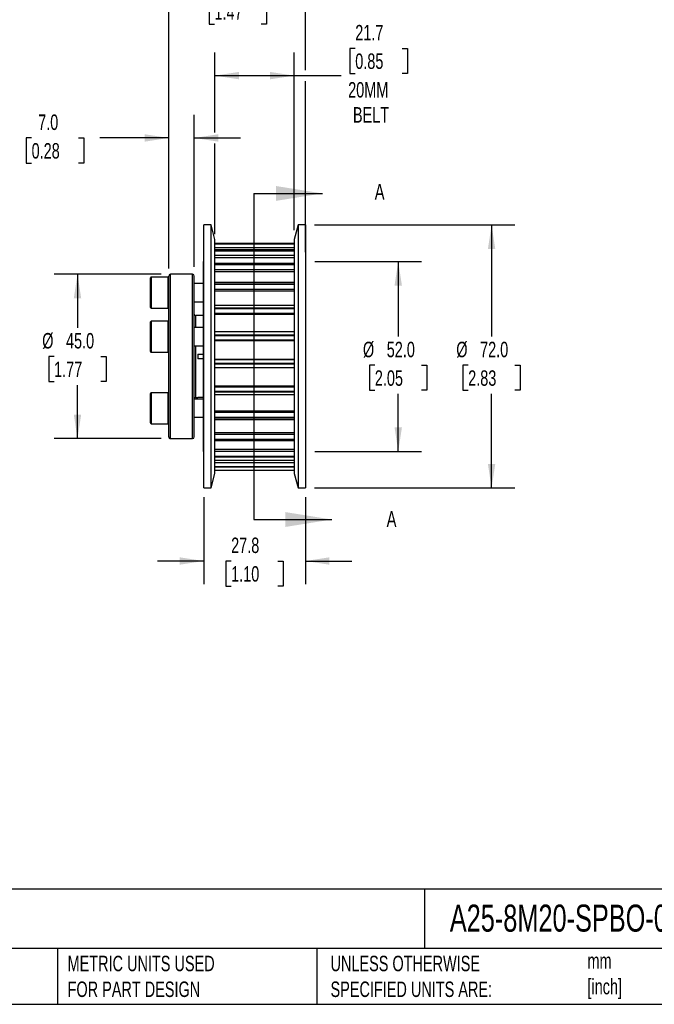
# Model space of a CAD drawing. Header units: millimetres. Extents: x 13 to 546, y 13 to 419.
# Tile 2 of 4: x 201 to 374, y 13 to 282. Entities that reach past the tile are written whole.
import ezdxf

# ---------------------------------------------------------------- set-up
doc = ezdxf.new("R2010")
doc.units = ezdxf.units.MM
doc.header["$LTSCALE"] = 2
doc.linetypes.add('SLD-Solid', pattern=[0])
doc.layers.add('DIMENSIONS', color=140, linetype='SLD-Solid', lineweight=25)
doc.layers.add('TEXT', color=140, linetype='SLD-Solid', lineweight=25)
doc.styles.add('SLDTEXTSTYLE0', font='TXT', dxfattribs={"width": 0.7})
doc.dimstyles.new('SLDDIMSTYLE3', dxfattribs={"dimtxt": 4.316015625, "dimasz": 6.603999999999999, "dimexe": 0, "dimexo": 0.0625, "dimgap": 1.07900390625, "dimtad": 0, "dimtih": 1, "dimtoh": 1, "dimdec": 1, "dimrnd": 1e-09, "dimzin": 4, "dimdsep": 46, "dimtxsty": 'SLDTEXTSTYLE0', "dimsah": 1, "dimcen": 0.09, "dimadec": 0, "dimazin": 1, "dimtfac": 1, "dimtdec": 1, "dimtofl": 0, "dimtmove": 0, "dimatfit": 3, "dimfxl": 0, "dimfrac": 2, "dimtolj": 1, "dimtzin": 12, "dimarcsym": 0})
doc.dimstyles.new('SLDDIMSTYLE4', dxfattribs={"dimtxt": 4.316015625, "dimasz": 6.603999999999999, "dimexe": 0, "dimexo": 0.0625, "dimgap": 1.07900390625, "dimtad": 0, "dimtih": 1, "dimtoh": 1, "dimdec": 1, "dimrnd": 1e-09, "dimzin": 12, "dimdsep": 46, "dimtxsty": 'SLDTEXTSTYLE0', "dimsah": 1, "dimcen": 0.09, "dimadec": 0, "dimazin": 3, "dimtfac": 1, "dimtdec": 1, "dimtofl": 0, "dimtmove": 0, "dimatfit": 3, "dimfxl": 0, "dimfrac": 2, "dimtolj": 1, "dimtzin": 12, "dimarcsym": 0})
doc.dimstyles.new('SLDDIMSTYLE5', dxfattribs={"dimtxt": 4.316015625, "dimasz": 6.603999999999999, "dimexe": 0, "dimexo": 0.0625, "dimgap": 1.07900390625, "dimtad": 0, "dimtih": 1, "dimtoh": 1, "dimdec": 1, "dimrnd": 1e-09, "dimzin": 12, "dimdsep": 46, "dimtxsty": 'SLDTEXTSTYLE0', "dimsah": 1, "dimcen": 0.09, "dimadec": 0, "dimazin": 3, "dimtfac": 1, "dimtdec": 1, "dimtmove": 0, "dimatfit": 0, "dimfxl": 0, "dimfrac": 2, "dimtolj": 1, "dimtzin": 12, "dimarcsym": 0})
doc.dimstyles.new('SLDDIMSTYLE6', dxfattribs={"dimtxt": 4.316015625, "dimasz": 6.603999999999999, "dimexe": 0, "dimexo": 0.0625, "dimgap": 1.07900390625, "dimtad": 0, "dimtih": 1, "dimtoh": 1, "dimdec": 1, "dimrnd": 1e-09, "dimzin": 4, "dimdsep": 46, "dimtxsty": 'SLDTEXTSTYLE0', "dimsah": 1, "dimcen": 0.09, "dimadec": 0, "dimazin": 1, "dimtfac": 1, "dimtdec": 1, "dimtmove": 0, "dimatfit": 0, "dimfxl": 0, "dimfrac": 2, "dimtolj": 1, "dimtzin": 12, "dimarcsym": 0})

# ---------------------------------------------------------------- blocks, each defined once
blk = doc.blocks.new('_D_3')
at = {"layer": 'DIMENSIONS'}
for p, q in [((281.3822326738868, 226.0721269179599), (336.2108398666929, 226.0721269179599)), ((329.8608398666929, 226.0721269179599), (329.8608398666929, 195.5051611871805)), ((323.4481228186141, 187.6793735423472), (321.9987942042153, 187.6793735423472)), ((321.9987942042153, 187.6793735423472), (321.9987942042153, 180.8198055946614)), ((336.2735559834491, 187.6793735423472), (337.722884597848, 187.6793735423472)), ((337.722884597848, 187.6793735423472), (337.722884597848, 180.8198055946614)), ((321.9987942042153, 180.8198055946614), (323.4481228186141, 180.8198055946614)), ((337.722884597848, 180.8198055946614), (336.2735559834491, 180.8198055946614)), ((329.8608398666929, 154.0721269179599), (329.8608398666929, 179.8535868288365)), ((281.3822326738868, 154.0721269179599), (336.2108398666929, 154.0721269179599))]:
    blk.add_line(p, q, dxfattribs=at)
for points in [[(329.8608398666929, 226.0721269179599), (328.8448398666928, 219.4681269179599), (330.8768398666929, 219.4681269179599)], [(329.8608398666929, 154.0721269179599), (330.8768398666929, 160.6761269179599), (328.8448398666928, 160.6761269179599)]]:
    blk.add_solid(points, dxfattribs=at)
at = {"layer": 'DIMENSIONS', "char_height": 4.233333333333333, "attachment_point": 1, "style": 'SLDTEXTSTYLE0'}
for s, insert in [('%%c', (320.1898288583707, 194.1026462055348)), ('72.0', (326.7064181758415, 194.1026462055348)), ('2.83', (323.4481228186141, 186.2768590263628))]:
    blk.add_mtext(s, dxfattribs=dict(at, insert=insert))
blk = doc.blocks.new('_D_4')
at = {"layer": 'DIMENSIONS'}
for p, q in [((281.4604359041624, 216.0721269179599), (310.6383783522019, 216.0721269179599)), ((304.2883783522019, 216.0721269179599), (304.2883783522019, 195.5051611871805)), ((297.8756613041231, 187.6793735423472), (296.4263326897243, 187.6793735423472)), ((296.4263326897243, 187.6793735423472), (296.4263326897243, 180.8198055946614)), ((310.7010944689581, 187.6793735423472), (312.1504230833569, 187.6793735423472)), ((312.1504230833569, 187.6793735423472), (312.1504230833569, 180.8198055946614)), ((296.4263326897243, 180.8198055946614), (297.8756613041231, 180.8198055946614)), ((312.1504230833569, 180.8198055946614), (310.7010944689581, 180.8198055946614)), ((304.2883783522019, 164.0721269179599), (304.2883783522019, 179.8535868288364)), ((281.4604359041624, 164.0721269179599), (310.6383783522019, 164.0721269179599))]:
    blk.add_line(p, q, dxfattribs=at)
for points in [[(304.2883783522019, 216.0721269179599), (303.2723783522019, 209.4681269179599), (305.3043783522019, 209.4681269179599)], [(304.2883783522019, 164.0721269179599), (305.3043783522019, 170.6761269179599), (303.2723783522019, 170.6761269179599)]]:
    blk.add_solid(points, dxfattribs=at)
at = {"layer": 'DIMENSIONS', "char_height": 4.233333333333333, "attachment_point": 1, "style": 'SLDTEXTSTYLE0'}
for s, insert in [('%%c', (294.6173673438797, 194.1026462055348)), ('52.0', (301.1339566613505, 194.1026462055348)), ('2.05', (297.8756613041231, 186.2768590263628))]:
    blk.add_mtext(s, dxfattribs=dict(at, insert=insert))
blk = doc.blocks.new('_D_5')
at = {"layer": 'DIMENSIONS'}
for p, q in [((254.0704359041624, 251.4267100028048), (254.0704359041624, 273.3188464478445)), ((275.7704359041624, 224.6121269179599), (275.7704359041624, 273.3188464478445)), ((292.5077188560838, 274.4359761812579), (291.0583902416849, 274.4359761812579)), ((291.0583902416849, 274.4359761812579), (291.0583902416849, 267.5764082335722)), ((305.3331520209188, 274.4359761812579), (306.7824806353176, 274.4359761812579)), ((306.7824806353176, 274.4359761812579), (306.7824806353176, 267.5764082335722)), ((254.0704359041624, 266.9688464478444), (275.7704359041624, 266.9688464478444)), ((275.7704359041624, 266.9688464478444), (288.6420421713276, 266.9688464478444)), ((291.0583902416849, 267.5764082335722), (292.5077188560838, 267.5764082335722)), ((306.7824806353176, 267.5764082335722), (305.3331520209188, 267.5764082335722)), ((254.0704359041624, 223.530140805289), (254.0704359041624, 248.3787100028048))]:
    blk.add_line(p, q, dxfattribs=at)
for points in [[(254.0704359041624, 266.9688464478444), (260.6744359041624, 265.9528464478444), (260.6744359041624, 267.9848464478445)], [(275.7704359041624, 266.9688464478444), (269.1664359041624, 267.9848464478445), (269.1664359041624, 265.9528464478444)]]:
    blk.add_solid(points, dxfattribs=at)
at = {"layer": 'DIMENSIONS', "char_height": 4.233333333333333, "attachment_point": 1, "style": 'SLDTEXTSTYLE0'}
for s, insert in [('21.7', (292.5077193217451, 280.8592488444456)), ('0.85', (292.5077188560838, 273.0334616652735)), ('20MM', (290.5713618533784, 265.2076749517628)), ('BELT', (291.8883986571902, 258.3481070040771))]:
    blk.add_mtext(s, dxfattribs=dict(at, insert=insert))
blk = doc.blocks.new('_D_6')
at = {"layer": 'DIMENSIONS'}
for p, q in [((250.998639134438, 151.5321269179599), (250.998639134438, 127.72212691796)), ((278.8422326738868, 151.5321269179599), (278.8422326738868, 127.72212691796)), ((250.998639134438, 134.07212691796), (238.298639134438, 134.07212691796)), ((258.5077190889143, 134.0721264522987), (257.0583904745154, 134.0721264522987)), ((257.0583904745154, 134.0721264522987), (257.0583904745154, 127.212558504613)), ((271.3331522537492, 134.0721264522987), (272.7824808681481, 134.0721264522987)), ((272.7824808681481, 134.0721264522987), (272.7824808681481, 127.212558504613)), ((278.8422326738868, 134.07212691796), (291.5422326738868, 134.07212691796)), ((257.0583904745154, 127.212558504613), (258.5077190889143, 127.212558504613)), ((272.7824808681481, 127.212558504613), (271.3331522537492, 127.212558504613))]:
    blk.add_line(p, q, dxfattribs=at)
for points in [[(250.998639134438, 134.07212691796), (244.394639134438, 135.08812691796), (244.394639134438, 133.05612691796)], [(278.8422326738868, 134.07212691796), (285.4462326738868, 133.05612691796), (285.4462326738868, 135.08812691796)]]:
    blk.add_solid(points, dxfattribs=at)
at = {"layer": 'DIMENSIONS', "char_height": 4.233333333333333, "attachment_point": 1, "style": 'SLDTEXTSTYLE0'}
for s, insert in [('27.8', (258.5077195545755, 140.4953991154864)), ('1.10', (258.5077190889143, 132.6696119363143))]:
    blk.add_mtext(s, dxfattribs=dict(at, insert=insert))
blk = doc.blocks.new('_D_7')
at = {"layer": 'DIMENSIONS'}
for p, q in [((239.3804359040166, 212.5721269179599), (210.0704359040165, 212.5721269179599)), ((216.4204359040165, 212.5721269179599), (216.4204359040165, 197.8979140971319)), ((210.0077188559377, 190.0721264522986), (208.5583902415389, 190.0721264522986)), ((208.5583902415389, 190.0721264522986), (208.5583902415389, 183.2125585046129)), ((222.8331520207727, 190.0721264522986), (224.2824806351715, 190.0721264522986)), ((224.2824806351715, 190.0721264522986), (224.2824806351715, 183.2125585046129)), ((208.5583902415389, 183.2125585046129), (210.0077188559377, 183.2125585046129)), ((216.4204359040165, 167.5721269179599), (216.4204359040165, 182.2463397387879)), ((224.2824806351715, 183.2125585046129), (222.8331520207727, 183.2125585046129)), ((239.3804359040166, 167.5721269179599), (210.0704359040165, 167.5721269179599))]:
    blk.add_line(p, q, dxfattribs=at)
for points in [[(216.4204359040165, 212.5721269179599), (215.4044359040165, 205.9681269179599), (217.4364359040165, 205.9681269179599)], [(216.4204359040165, 167.5721269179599), (217.4364359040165, 174.1761269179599), (215.4044359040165, 174.1761269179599)]]:
    blk.add_solid(points, dxfattribs=at)
at = {"layer": 'DIMENSIONS', "char_height": 4.233333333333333, "attachment_point": 1, "style": 'SLDTEXTSTYLE0'}
for s, insert in [('%%c', (206.7494248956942, 196.4953991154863)), ('45.0', (213.266014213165, 196.4953991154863)), ('1.77', (210.0077188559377, 188.6696119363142))]:
    blk.add_mtext(s, dxfattribs=dict(at, insert=insert))
blk = doc.blocks.new('_D_8')
at = {"layer": 'DIMENSIONS'}
for p, q in [((241.4204359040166, 214.6121269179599), (241.4204359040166, 256.2527100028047)), ((248.4204359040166, 214.6121269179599), (248.4204359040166, 256.2527100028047)), ((203.8480580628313, 249.9027095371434), (202.3987294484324, 249.9027095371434)), ((202.3987294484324, 249.9027095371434), (202.3987294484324, 243.0431415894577)), ((216.6734912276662, 249.9027095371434), (218.1228198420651, 249.9027095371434)), ((218.1228198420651, 249.9027095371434), (218.1228198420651, 243.0431415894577)), ((241.4204359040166, 249.9027100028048), (222.5225634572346, 249.9027100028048)), ((248.4204359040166, 249.9027100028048), (261.1204359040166, 249.9027100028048)), ((202.3987294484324, 243.0431415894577), (203.8480580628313, 243.0431415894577)), ((218.1228198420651, 243.0431415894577), (216.6734912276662, 243.0431415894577))]:
    blk.add_line(p, q, dxfattribs=at)
for points in [[(241.4204359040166, 249.9027100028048), (234.8164359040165, 250.9187100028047), (234.8164359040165, 248.8867100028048)], [(248.4204359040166, 249.9027100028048), (255.0244359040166, 248.8867100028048), (255.0244359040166, 250.9187100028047)]]:
    blk.add_solid(points, dxfattribs=at)
at = {"layer": 'DIMENSIONS', "char_height": 4.233333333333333, "attachment_point": 1, "style": 'SLDTEXTSTYLE0'}
for s, insert in [('7.0', (205.6433057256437, 256.3259822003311)), ('0.28', (203.8480580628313, 248.500195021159))]:
    blk.add_mtext(s, dxfattribs=dict(at, insert=insert))
blk = doc.blocks.new('_D_9')
at = {"layer": 'DIMENSIONS'}
for p, q in [((241.4204359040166, 214.6121269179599), (241.4204359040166, 294.2480961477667)), ((278.8422326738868, 268.4928464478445), (278.8422326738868, 294.2480961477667)), ((241.4204359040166, 287.8980961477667), (228.7204359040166, 287.8980961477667)), ((253.9404611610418, 287.8980956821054), (252.4911325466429, 287.8980956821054)), ((252.4911325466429, 287.8980956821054), (252.4911325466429, 281.0385277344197)), ((266.7658943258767, 287.8980956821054), (268.2152229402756, 287.8980956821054)), ((268.2152229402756, 287.8980956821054), (268.2152229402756, 281.0385277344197)), ((278.8422326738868, 287.8980961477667), (291.5422326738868, 287.8980961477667)), ((252.4911325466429, 281.0385277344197), (253.9404611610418, 281.0385277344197)), ((268.2152229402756, 281.0385277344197), (266.7658943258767, 281.0385277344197)), ((278.8422326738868, 228.6121269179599), (278.8422326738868, 265.4448464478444))]:
    blk.add_line(p, q, dxfattribs=at)
for points in [[(241.4204359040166, 287.8980961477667), (234.8164359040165, 288.9140961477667), (234.8164359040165, 286.8820961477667)], [(278.8422326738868, 287.8980961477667), (285.4462326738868, 286.8820961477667), (285.4462326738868, 288.9140961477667)]]:
    blk.add_solid(points, dxfattribs=at)
at = {"layer": 'DIMENSIONS', "char_height": 4.233333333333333, "attachment_point": 1, "style": 'SLDTEXTSTYLE0'}
for s, insert in [('37.4', (253.940461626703, 294.321368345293)), ('1.47', (253.9404611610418, 286.495581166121))]:
    blk.add_mtext(s, dxfattribs=dict(at, insert=insert))
blk = doc.blocks.new('_D_10')
at = {"layer": 'DIMENSIONS'}
for p, q in [((241.4204359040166, 214.1621269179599), (241.4204359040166, 320.4328303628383)), ((278.9204359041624, 289.4220961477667), (278.9204359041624, 320.4328303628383)), ((241.4204359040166, 314.0828303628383), (228.7204359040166, 314.0828303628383)), ((253.9404611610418, 314.082829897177), (252.4911325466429, 314.082829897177)), ((252.4911325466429, 314.082829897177), (252.4911325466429, 307.2232619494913)), ((266.7658943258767, 314.082829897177), (268.2152229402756, 314.082829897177)), ((268.2152229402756, 314.082829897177), (268.2152229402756, 307.2232619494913)), ((278.9204359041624, 314.0828303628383), (291.6204359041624, 314.0828303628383)), ((252.4911325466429, 307.2232619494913), (253.9404611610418, 307.2232619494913)), ((268.2152229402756, 307.2232619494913), (266.7658943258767, 307.2232619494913)), ((278.9204359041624, 268.4928464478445), (278.9204359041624, 286.3740961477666)), ((278.9204359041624, 218.6121269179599), (278.9204359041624, 265.4448464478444))]:
    blk.add_line(p, q, dxfattribs=at)
for points in [[(241.4204359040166, 314.0828303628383), (234.8164359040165, 315.0988303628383), (234.8164359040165, 313.0668303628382)], [(278.9204359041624, 314.0828303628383), (285.5244359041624, 313.0668303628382), (285.5244359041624, 315.0988303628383)]]:
    blk.add_solid(points, dxfattribs=at)
at = {"layer": 'DIMENSIONS', "char_height": 4.233333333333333, "attachment_point": 1, "style": 'SLDTEXTSTYLE0'}
for s, insert in [('37.5', (253.940461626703, 320.5061025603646)), ('1.48', (253.9404611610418, 312.6803153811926))]:
    blk.add_mtext(s, dxfattribs=dict(at, insert=insert))

msp = doc.modelspace()

# ---------------------------------------------------------------- linework, layer by layer
for p, q in [((252.9986391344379, 226.0721269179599), (250.9986391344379, 226.0721269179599)), ((250.9986391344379, 190.0721269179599), (250.9986391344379, 226.0721269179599)), ((254.0704359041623, 222.0721269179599), (252.9986391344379, 226.0721269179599)), ((252.9986391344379, 190.0721269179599), (252.9986391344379, 226.0721269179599)), ((276.8422326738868, 226.0721269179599), (275.7704359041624, 222.0721269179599)), ((278.8422326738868, 226.0721269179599), (276.8422326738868, 226.0721269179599)), ((276.8422326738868, 226.0721269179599), (276.8422326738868, 154.0721269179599)), ((278.8422326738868, 226.0721269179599), (278.8422326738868, 154.0721269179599)), ((254.0704359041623, 190.0721269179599), (254.0704359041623, 222.0721269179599)), ((275.7704359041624, 222.0721269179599), (275.7704359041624, 158.0721269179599)), ((275.7704359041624, 220.990140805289), (254.0704359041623, 220.990140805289)), ((254.0704359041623, 220.9824241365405), (275.7704359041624, 220.9824241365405)), ((254.0704359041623, 220.9604087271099), (275.7704359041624, 220.9604087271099)), ((254.0704359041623, 219.9293260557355), (275.7704359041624, 219.9293260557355)), ((254.0704359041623, 219.3341348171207), (275.7704359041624, 219.3341348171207)), ((275.7704359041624, 219.1330815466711), (254.0704359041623, 219.1330815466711)), ((254.0704359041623, 219.0622318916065), (275.7704359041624, 219.0622318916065)), ((254.0704359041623, 218.9975689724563), (275.7704359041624, 218.9975689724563)), ((250.9986391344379, 216.0721269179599), (250.9204359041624, 216.0721269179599)), ((250.9204359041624, 190.0721269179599), (250.9204359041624, 216.0721269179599)), ((254.0704359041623, 217.7768799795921), (275.7704359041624, 217.7768799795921)), ((254.0704359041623, 217.2026318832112), (275.7704359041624, 217.2026318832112)), ((278.9204359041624, 216.0721269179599), (278.8422326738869, 216.0721269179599)), ((278.9204359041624, 216.0721269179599), (278.9204359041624, 164.07212691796)), ((275.7704359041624, 215.5143573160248), (254.0704359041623, 215.5143573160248)), ((254.0704359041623, 215.3204847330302), (275.7704359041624, 215.3204847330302)), ((254.0704359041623, 215.2172373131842), (275.7704359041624, 215.2172373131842)), ((254.0704359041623, 213.8836423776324), (275.7704359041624, 213.8836423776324)), ((254.0704359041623, 213.3664195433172), (275.7704359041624, 213.3664195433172)), ((236.4204359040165, 203.5221269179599), (236.4204359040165, 211.6221269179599)), ((241.2204359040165, 211.8221269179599), (236.6204359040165, 211.8221269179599)), ((236.6204359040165, 211.8221269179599), (236.6204359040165, 203.3221269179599)), ((241.2204359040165, 203.3221269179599), (241.2204359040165, 211.8221269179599)), ((241.4204359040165, 190.0721269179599), (241.4204359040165, 212.0721269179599)), ((247.9204359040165, 212.5721269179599), (241.9204359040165, 212.5721269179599)), ((241.9204359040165, 190.0721269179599), (241.9204359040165, 212.5721269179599)), ((247.9204359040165, 190.0721269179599), (247.9204359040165, 212.5721269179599)), ((248.4204359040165, 190.0721269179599), (248.4204359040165, 212.0721269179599)), ((275.7704359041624, 210.3613458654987), (254.0704359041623, 210.3613458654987)), ((250.9204359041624, 210.0721269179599), (248.4204359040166, 210.0721269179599)), ((254.0704359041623, 209.9922903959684), (275.7704359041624, 209.9922903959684)), ((254.0704359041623, 209.8569458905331), (275.7704359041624, 209.8569458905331)), ((254.0704359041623, 208.4942396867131), (275.7704359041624, 208.4942396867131)), ((254.0704359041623, 208.0665411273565), (275.7704359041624, 208.0665411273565)), ((248.4204359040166, 205.0721269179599), (250.9204359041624, 205.0721269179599)), ((236.6204359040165, 203.3221269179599), (241.2204359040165, 203.3221269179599)), ((275.7704359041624, 203.9978298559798), (254.0704359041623, 203.9978298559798)), ((254.0704359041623, 203.4124389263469), (275.7704359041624, 203.4124389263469)), ((254.0704359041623, 203.2535015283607), (275.7704359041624, 203.2535015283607)), ((236.4204359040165, 191.4299243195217), (236.4204359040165, 199.5299243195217)), ((241.2204359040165, 199.7299243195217), (236.6204359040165, 199.7299243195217)), ((236.6204359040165, 199.7299243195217), (236.6204359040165, 191.2299243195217)), ((241.2204359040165, 191.2299243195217), (241.2204359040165, 199.7299243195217)), ((249.4204359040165, 201.2721269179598), (248.8204359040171, 201.2721269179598)), ((248.8204359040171, 197.9799243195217), (248.8204359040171, 201.2721269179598)), ((249.4204359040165, 201.2721269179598), (249.4204359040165, 201.2560439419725)), ((250.9204359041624, 201.2560439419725), (249.4204359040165, 201.2560439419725)), ((254.0704359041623, 201.9473078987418), (275.7704359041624, 201.9473078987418)), ((254.0704359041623, 201.6360074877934), (275.7704359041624, 201.6360074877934)), ((250.9204359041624, 197.9799243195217), (248.4204359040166, 197.9799243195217)), ((275.7704359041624, 196.8236524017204), (254.0704359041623, 196.8236524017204)), ((254.0704359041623, 195.9943665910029), (275.7704359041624, 195.9943665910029)), ((254.0704359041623, 195.8218229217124), (275.7704359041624, 195.8218229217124)), ((254.0704359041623, 194.6542148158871), (275.7704359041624, 194.6542148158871)), ((254.0704359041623, 194.4788727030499), (275.7704359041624, 194.4788727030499)), ((248.4204359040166, 192.9799243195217), (250.9204359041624, 192.9799243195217)), ((248.8204359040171, 190.0721269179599), (248.8204359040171, 192.9799243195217)), ((236.6204359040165, 191.2299243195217), (241.2204359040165, 191.2299243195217)), ((241.4204359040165, 168.0721269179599), (241.4204359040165, 190.0721269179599)), ((241.9204359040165, 167.57212691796), (241.9204359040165, 190.0721269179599)), ((247.9204359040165, 167.57212691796), (247.9204359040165, 190.0721269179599)), ((248.4204359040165, 168.0721269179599), (248.4204359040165, 190.0721269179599)), ((248.8204359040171, 178.87212691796), (248.8204359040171, 190.0721269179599)), ((249.4204359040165, 190.6721269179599), (250.9204359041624, 190.6721269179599)), ((249.4204359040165, 190.6721269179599), (249.4204359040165, 189.4721269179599)), ((250.9204359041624, 189.4721269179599), (249.4204359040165, 189.4721269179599)), ((250.9204359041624, 164.07212691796), (250.9204359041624, 190.0721269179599)), ((250.9986391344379, 154.0721269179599), (250.9986391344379, 190.0721269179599)), ((252.9986391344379, 154.0721269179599), (252.9986391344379, 190.0721269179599)), ((254.0704359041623, 158.0721269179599), (254.0704359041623, 190.0721269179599)), ((254.0704359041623, 189.3769125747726), (275.7704359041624, 189.3769125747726)), ((254.0704359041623, 189.2742487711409), (275.7704359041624, 189.2742487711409)), ((254.0704359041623, 188.2041781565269), (275.7704359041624, 188.2041781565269)), ((254.0704359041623, 188.028869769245), (275.7704359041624, 188.028869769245)), ((254.0704359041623, 187.0732122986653), (275.7704359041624, 187.0732122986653)), ((254.0704359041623, 187.0448458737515), (275.7704359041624, 187.0448458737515)), ((254.0704359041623, 182.0233467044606), (275.7704359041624, 182.0233467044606)), ((254.0704359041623, 181.7780915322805), (275.7704359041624, 181.7780915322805)), ((236.4204359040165, 178.294859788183), (236.4204359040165, 179.9643295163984)), ((236.4204359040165, 171.8643295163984), (236.4204359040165, 178.294859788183)), ((241.2204359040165, 180.1643295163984), (236.6204359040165, 180.1643295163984)), ((236.6204359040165, 180.1643295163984), (236.6204359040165, 178.4124168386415)), ((236.6204359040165, 178.4124168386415), (236.6204359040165, 171.6643295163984)), ((241.2204359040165, 178.4124168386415), (241.2204359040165, 180.1643295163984)), ((241.2204359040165, 171.6643295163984), (241.2204359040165, 178.4124168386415)), ((250.9204359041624, 178.4143295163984), (248.4204359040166, 178.4143295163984)), ((248.8204359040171, 178.8721269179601), (249.4204359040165, 178.8721269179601)), ((249.4204359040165, 178.8882098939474), (250.9204359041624, 178.8882098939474)), ((249.4204359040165, 178.8882098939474), (249.4204359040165, 178.8721269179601)), ((254.0704359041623, 180.5313598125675), (275.7704359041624, 180.5313598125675)), ((254.0704359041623, 180.3643019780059), (275.7704359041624, 180.3643019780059)), ((254.0704359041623, 179.6594804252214), (275.7704359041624, 179.6594804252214)), ((248.4204359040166, 173.4143295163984), (250.9204359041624, 173.4143295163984)), ((254.0704359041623, 175.1755152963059), (275.7704359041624, 175.1755152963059)), ((254.0704359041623, 174.8030790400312), (275.7704359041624, 174.8030790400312)), ((254.0704359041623, 173.4580229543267), (275.7704359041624, 173.4580229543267)), ((254.0704359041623, 173.3097125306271), (275.7704359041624, 173.3097125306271)), ((254.0704359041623, 172.8368350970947), (275.7704359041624, 172.8368350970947)), ((236.6204359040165, 171.6643295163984), (241.2204359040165, 171.6643295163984)), ((241.9204359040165, 167.5721269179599), (247.9204359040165, 167.5721269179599)), ((254.0704359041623, 169.2636927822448), (275.7704359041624, 169.2636927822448)), ((254.0704359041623, 168.7874769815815), (275.7704359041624, 168.7874769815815)), ((254.0704359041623, 167.4286113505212), (275.7704359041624, 167.4286113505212)), ((254.0704359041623, 167.3083672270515), (275.7704359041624, 167.3083672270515)), ((254.0704359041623, 167.0328048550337), (275.7704359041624, 167.0328048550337)), ((254.0704359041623, 164.6593407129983), (275.7704359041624, 164.6593407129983)), ((250.9204359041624, 164.0721269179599), (250.998639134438, 164.0721269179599)), ((254.0704359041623, 164.1092677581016), (275.7704359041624, 164.1092677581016)), ((254.0704359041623, 162.821975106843), (275.7704359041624, 162.821975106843)), ((254.0704359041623, 162.7373526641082), (275.7704359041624, 162.7373526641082)), ((254.0704359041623, 162.6120782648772), (275.7704359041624, 162.6120782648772)), ((278.8422326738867, 164.0721269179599), (278.9204359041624, 164.0721269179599)), ((254.0704359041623, 161.6517674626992), (275.7704359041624, 161.6517674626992)), ((254.0704359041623, 161.0624004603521), (275.7704359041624, 161.0624004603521)), ((254.0704359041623, 159.9275661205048), (275.7704359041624, 159.9275661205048)), ((254.0704359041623, 159.8838824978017), (275.7704359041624, 159.8838824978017)), ((254.0704359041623, 159.8524258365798), (275.7704359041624, 159.8524258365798)), ((254.0704359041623, 159.838320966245), (275.7704359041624, 159.838320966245)), ((252.9986391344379, 154.0721269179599), (254.0704359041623, 158.0721269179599)), ((254.0704359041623, 158.9272507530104), (275.7704359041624, 158.9272507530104)), ((254.0704359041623, 158.9271269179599), (275.7704359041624, 158.9271269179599)), ((275.7704359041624, 158.0721269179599), (276.8422326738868, 154.0721269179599)), ((250.9986391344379, 154.0721269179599), (252.9986391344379, 154.0721269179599)), ((276.8422326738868, 154.0721269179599), (278.8422326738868, 154.0721269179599))]:
    msp.add_line(p, q)
for centre, radius, start, end in [((236.6204359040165, 211.6221269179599), 0.1999999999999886, 90, 180), ((241.2204359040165, 211.6221269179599), 0.1999999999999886, 0, 90), ((241.9204359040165, 212.0721269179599), 0.5, 90, 180), ((247.9204359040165, 212.0721269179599), 0.5, 0, 90), ((236.6204359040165, 203.5221269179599), 0.1999999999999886, 180, 270.0000000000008), ((241.2204359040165, 203.5221269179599), 0.1999999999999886, 270.0000000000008, 0), ((236.6204359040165, 199.5299243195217), 0.2000000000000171, 90, 180), ((241.2204359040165, 199.5299243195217), 0.2000000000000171, 0, 90), ((248.8204359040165, 201.6721269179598), 0.4000000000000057, 180, 270.0000000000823), ((236.6204359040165, 191.4299243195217), 0.2000000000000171, 180, 270.0000000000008), ((241.2204359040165, 191.4299243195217), 0.2000000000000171, 270.0000000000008, 0), ((236.6204359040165, 179.9643295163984), 0.1999999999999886, 90, 180), ((241.2204359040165, 179.9643295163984), 0.1999999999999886, 0, 90), ((248.8204359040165, 178.47212691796), 0.4000000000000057, 89.99999999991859, 180), ((236.6204359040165, 171.8643295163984), 0.1999999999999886, 180, 270.0000000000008), ((241.2204359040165, 171.8643295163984), 0.1999999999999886, 270.0000000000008, 0), ((241.9204359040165, 168.0721269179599), 0.5, 180, 270.0000000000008), ((247.9204359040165, 168.0721269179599), 0.5, 270.0000000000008, 0)]:
    msp.add_arc(centre, radius, start, end)
at = {"layer": 'TEXT'}
for p, q in [((264.7347038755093, 234.7121269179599), (264.7347038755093, 145.4321269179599)), ((546.0999999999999, 44.25221539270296), (12.7, 44.25221539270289)), ((311.5177908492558, 44.25221539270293), (311.5177908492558, 27.93999999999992)), ((546.0999999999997, 27.93999999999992), (12.7, 27.93999999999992)), ((210.9684138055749, 27.93999999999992), (210.9684138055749, 12.69999999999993)), ((281.9956294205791, 27.93999999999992), (281.9956294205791, 12.70000000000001)), ((12.70000000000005, 12.69999999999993), (546.0999999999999, 12.7))]:
    msp.add_line(p, q, dxfattribs=at)
at = {"layer": 'TEXT', "linetype": 'SLD-Solid'}
for p, q in [((264.7347038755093, 234.7121269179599), (283.5140586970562, 234.7121269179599)), ((264.7347038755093, 145.4321269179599), (286.0916244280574, 145.4321269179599))]:
    msp.add_line(p, q, dxfattribs=at)
at = {"layer": 'TEXT'}
for points in [[(283.5140586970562, 234.7121269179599), (270.8140586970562, 236.7441269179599), (270.8140586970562, 232.6801269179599)], [(286.0916244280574, 145.4321269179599), (273.3916244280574, 147.4641269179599), (273.3916244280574, 143.4001269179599)]]:
    msp.add_solid(points, dxfattribs=at)

# ---------------------------------------------------------------- texts
at = {"layer": 'TEXT', "attachment_point": 1, "style": 'SLDTEXTSTYLE0'}
for s, insert, char_height in [('A', (297.8461643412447, 237.3205255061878), 4.316015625), ('A', (301.1065015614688, 147.7291323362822), 4.316015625), ('A25-8M20-SPBO-0750', (318.415444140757, 40.00328019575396), 7.408333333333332), ('METRIC UNITS USED ^JFOR PART DESIGN', (213.7072108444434, 25.99314351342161), 4.233333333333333), ('UNLESS OTHERWISE ^JSPECIFIED UNITS ARE:', (285.7382571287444, 25.99314397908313), 4.233333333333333), ('mm^J[inch]', (356.1276244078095, 26.72407242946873), 4.233333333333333)]:
    msp.add_mtext(s, dxfattribs=dict(at, insert=insert, char_height=char_height))

# ---------------------------------------------------------------- dimensions: what is measured, and where the dimension line sits
at = {"layer": 'DIMENSIONS'}
for base, p1, p2, dimstyle, picture, middle in [((241.4204359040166, 314.0828303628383), (278.9204359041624, 216.0721269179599), (241.4204359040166, 211.6221269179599), 'SLDDIMSTYLE5', '_D_10', (260.3531779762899, 314.0828303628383)), ((241.4204359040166, 287.8980961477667), (278.8422326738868, 226.0721269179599), (241.4204359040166, 212.0721269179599), 'SLDDIMSTYLE5', '_D_9', (260.3531779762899, 287.8980961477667)), ((248.4204359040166, 249.9027100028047), (241.4204359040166, 212.0721269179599), (248.4204359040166, 212.0721269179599), 'SLDDIMSTYLE6', '_D_8', (210.2607748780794, 249.9027100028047)), ((250.998639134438, 134.0721269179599), (278.8422326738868, 154.0721269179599), (250.998639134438, 154.0721269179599), 'SLDDIMSTYLE5', '_D_6', (264.9204359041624, 134.0721269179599))]:
    dim = msp.add_linear_dim(base=base, p1=p1, p2=p2, dimstyle=dimstyle, dxfattribs=at)
    dim.commit()
    dim.dimension.update_dxf_attribs({"geometry": picture, "text_midpoint": middle, "dimtype": 160})
dim = msp.add_linear_dim(base=(275.7704359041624, 266.9688464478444), p1=(254.0704359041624, 220.990140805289), p2=(275.7704359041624, 222.0721269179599), text='<>\\P20MM\\PBELT', dimstyle='SLDDIMSTYLE4', dxfattribs=at)
dim.commit()
dim.dimension.update_dxf_attribs({"geometry": '_D_5', "text_midpoint": (298.9204359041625, 266.9688464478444), "dimtype": 160})
for base, p1, p2, picture, middle in [((329.8608398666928, 154.0721269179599), (278.8422326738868, 226.0721269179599), (278.8422326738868, 154.0721269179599), '_D_3', (329.8608398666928, 187.6793740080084)), ((304.2883783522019, 164.0721269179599), (278.9204359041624, 216.0721269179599), (278.9204359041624, 164.0721269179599), '_D_4', (304.2883783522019, 187.6793740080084)), ((216.4204359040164, 167.5721269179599), (241.9204359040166, 212.5721269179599), (241.9204359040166, 167.5721269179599), '_D_7', (216.4204359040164, 190.0721269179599))]:
    dim = msp.add_linear_dim(base=base, p1=p1, p2=p2, angle=90.0000000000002, text='%%c<>', dimstyle='SLDDIMSTYLE3', dxfattribs=at)
    dim.commit()
    dim.dimension.update_dxf_attribs({"geometry": picture, "text_midpoint": middle, "dimtype": 160})

doc.saveas('drawing.dxf')
